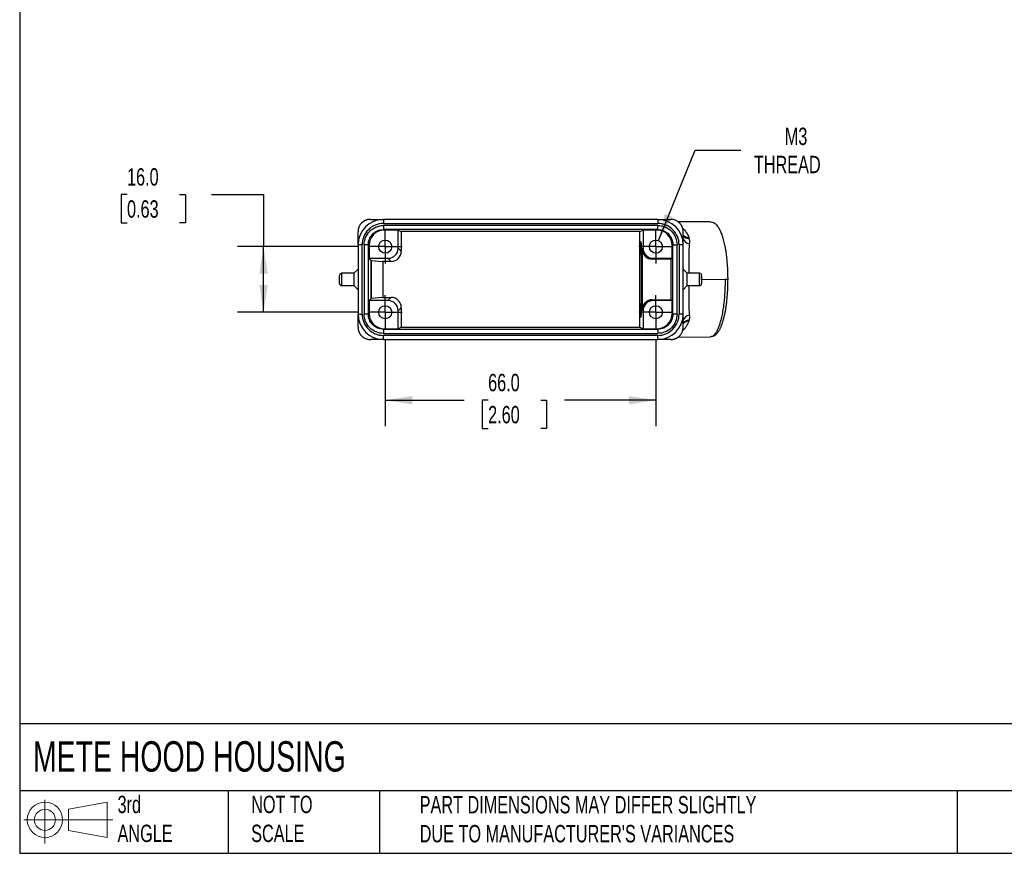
# Model space of a CAD drawing. Header units: millimetres. Extents: x 13 to 546, y 13 to 419.
# Tile 1 of 4: x 13 to 253, y 13 to 216. Entities that reach past the tile are written whole.
import ezdxf

# ---------------------------------------------------------------- set-up
doc = ezdxf.new("R2010")
doc.units = ezdxf.units.MM
doc.header["$LTSCALE"] = 2
doc.linetypes.add('SLD-Center', pattern=[19.05, 15.24, -1.27, 1.27, -1.27])
doc.linetypes.add('SLD-Solid', pattern=[0])
doc.layers.add('CENTER', color=40, linetype='SLD-Center')
doc.layers.add('SLD-DEFPOINTS', color=7, linetype='Continuous')
doc.layers.add('DIMENSIONS', color=140, linetype='SLD-Solid', lineweight=25)
doc.layers.add('TEXT', color=140, linetype='SLD-Solid', lineweight=25)
doc.styles.add('SLDTEXTSTYLE0', font='TXT', dxfattribs={"width": 0.7})
doc.dimstyles.new('SLDDIMSTYLE0', dxfattribs={"dimtxt": 4.316016, "dimasz": 6.604, "dimexe": 0, "dimexo": 0.0625, "dimgap": 1.079004, "dimtad": 0, "dimtih": 1, "dimtoh": 1, "dimrnd": 1e-09, "dimzin": 4, "dimdsep": 46, "dimtxsty": 'SLDTEXTSTYLE0', "dimsah": 1, "dimcen": 0.09, "dimadec": 0, "dimazin": 1, "dimtfac": 1, "dimtofl": 0, "dimtmove": 0, "dimatfit": 3, "dimfxl": 0, "dimfrac": 2, "dimtolj": 1, "dimtzin": 12, "dimarcsym": 0})
doc.dimstyles.new('SLDDIMSTYLE1', dxfattribs={"dimtxt": 4.316016, "dimasz": 6.604, "dimexe": 0, "dimexo": 0.0625, "dimgap": 1.079004, "dimtad": 0, "dimtih": 1, "dimtoh": 1, "dimrnd": 1e-09, "dimzin": 12, "dimdsep": 46, "dimtxsty": 'SLDTEXTSTYLE0', "dimsah": 1, "dimcen": 0, "dimadec": 0, "dimazin": 3, "dimtfac": 1, "dimtofl": 0, "dimtmove": 0, "dimatfit": 3, "dimfxl": 0, "dimfrac": 2, "dimtolj": 1, "dimtzin": 12, "dimarcsym": 0})

# ---------------------------------------------------------------- blocks, each defined once
blk = doc.blocks.new('Block11')
at = {"color": 7, "linetype": 'SLD-Solid', "lineweight": 18}
for p, q in [((5.18, 10.62), (5.18, 0)), ((10.96, 8.33), (20.35, 10.06)), ((20.35, 10.06), (20.35, 1.46)), ((10.96, 3.19), (10.96, 8.33)), ((0, 5.76), (21.75, 5.76)), ((10.96, 3.19), (20.35, 1.46))]:
    blk.add_line(p, q, dxfattribs=at)
for radius in [4.3, 2.57]:
    blk.add_circle((5.18, 5.76), radius, dxfattribs=at)
blk = doc.blocks.new('Block12')
at = {"layer": 'SLD-DEFPOINTS'}
blk.add_blockref('Block11', (0, 0), dxfattribs=at)
blk = doc.blocks.new('_D')
at = {"layer": 'DIMENSIONS'}
for p, q in [((101.85, 137.91), (101.85, 116.8)), ((167.85, 137.91), (167.85, 116.8)), ((101.85, 123.15), (121.08, 123.15)), ((126.93, 123.15), (125.48, 123.15)), ((125.48, 123.15), (125.48, 116.29)), ((139.75, 123.15), (141.2, 123.15)), ((141.2, 123.15), (141.2, 116.29)), ((167.85, 123.15), (145.6, 123.15)), ((125.48, 116.29), (126.93, 116.29)), ((141.2, 116.29), (139.75, 116.29))]:
    blk.add_line(p, q, dxfattribs=at)
for points in [[(101.85, 123.15), (108.46, 122.13), (108.46, 124.17)], [(167.85, 123.15), (161.25, 124.17), (161.25, 122.13)]]:
    blk.add_solid(points, dxfattribs=at)
at = {"layer": 'DIMENSIONS', "char_height": 4.233, "attachment_point": 1, "style": 'SLDTEXTSTYLE0'}
for s, insert in [('66.0', (126.93, 129.57)), ('2.60', (126.93, 121.75))]:
    blk.add_mtext(s, dxfattribs=dict(at, insert=insert))
blk = doc.blocks.new('_D_1')
at = {"layer": 'DIMENSIONS'}
for p, q in [((38.87, 173.28), (37.42, 173.28)), ((37.42, 173.28), (37.42, 166.42)), ((51.69, 173.28), (53.14, 173.28)), ((53.14, 173.28), (53.14, 166.42)), ((59.47, 173.28), (72.17, 173.28)), ((72.17, 173.28), (72.17, 160.59)), ((37.42, 166.42), (38.87, 166.42)), ((53.14, 166.42), (51.69, 166.42)), ((95.17, 160.59), (65.82, 160.59)), ((72.17, 144.59), (72.17, 160.59)), ((95.17, 144.59), (65.82, 144.59))]:
    blk.add_line(p, q, dxfattribs=at)
for points in [[(72.17, 160.59), (71.15, 153.98), (73.19, 153.98)], [(72.17, 144.59), (73.19, 151.19), (71.15, 151.19)]]:
    blk.add_solid(points, dxfattribs=at)
at = {"layer": 'DIMENSIONS', "char_height": 4.233, "attachment_point": 1, "style": 'SLDTEXTSTYLE0'}
for s, insert in [('16.0', (38.87, 179.7)), ('0.63', (38.87, 171.88))]:
    blk.add_mtext(s, dxfattribs=dict(at, insert=insert))
blk = doc.blocks.new('_D_2')
at = {"layer": 'DIMENSIONS'}
for p, q in [((168.46, 162.07), (177.45, 184.12)), ((177.45, 184.12), (188.57, 184.12))]:
    blk.add_line(p, q, dxfattribs=at)
blk.add_solid([(168.46, 162.07), (171.89, 167.8), (170.01, 168.57)], dxfattribs=at)
at = {"layer": 'DIMENSIONS', "char_height": 4.233, "attachment_point": 1, "style": 'SLDTEXTSTYLE0'}
for s, insert in [('M3', (199.28, 189.58)), ('THREAD', (191.74, 182.72))]:
    blk.add_mtext(s, dxfattribs=dict(at, insert=insert))
blk = doc.blocks.new('SW_CENTERMARKSYMBOL_0')
at = {"layer": 'CENTER', "color": 0}
for p, q in [((0, 2.54), (0, 4.14)), ((0, 0), (0, 2.54)), ((-2.54, 0), (-4.14, 0)), ((0, 0), (-2.54, 0)), ((0, 0), (0, -2.54)), ((0, 0), (2.54, 0)), ((2.54, 0), (4.14, 0)), ((0, -2.54), (0, -4.14))]:
    blk.add_line(p, q, dxfattribs=at)
blk = doc.blocks.new('SW_CENTERMARKSYMBOL_1')
at = {"layer": 'CENTER', "color": 0}
for p, q in [((0, 2.54), (0, 4.14)), ((0, 0), (0, 2.54)), ((0, 0), (-2.54, 0)), ((0, 0), (0, -2.54)), ((0, 0), (2.54, 0)), ((2.54, 0), (4.14, 0)), ((-2.54, 0), (-4.14, 0)), ((0, -2.54), (0, -4.14))]:
    blk.add_line(p, q, dxfattribs=at)
blk = doc.blocks.new('SW_CENTERMARKSYMBOL_2')
at = {"layer": 'CENTER', "color": 0}
for p, q in [((0, 2.54), (0, 4.14)), ((0, 0), (0, 2.54)), ((-2.54, 0), (-4.14, 0)), ((0, 0), (-2.54, 0)), ((0, 0), (0, -2.54)), ((0, 0), (2.54, 0)), ((2.54, 0), (4.14, 0)), ((0, -2.54), (0, -4.14))]:
    blk.add_line(p, q, dxfattribs=at)
blk = doc.blocks.new('SW_CENTERMARKSYMBOL_3')
at = {"layer": 'CENTER', "color": 0}
for p, q in [((0, 2.54), (0, 4.14)), ((0, 0), (0, 2.54)), ((0, 0), (-2.54, 0)), ((0, 0), (0, -2.54)), ((0, 0), (2.54, 0)), ((2.54, 0), (4.14, 0)), ((-2.54, 0), (-4.14, 0)), ((0, -2.54), (0, -4.14))]:
    blk.add_line(p, q, dxfattribs=at)

msp = doc.modelspace()

# ---------------------------------------------------------------- linework, layer by layer
for p, q in [((98.222432, 167.235342), (101.404828, 167.235342)), ((168.304828, 167.235342), (101.404828, 167.235342)), ((101.404828, 167.235342), (101.404828, 166.235342)), ((101.404828, 166.235342), (168.304828, 166.235342)), ((101.404828, 165.735342), (101.404828, 164.735342)), ((168.304828, 165.735342), (101.404828, 165.735342)), ((168.304828, 167.235342), (168.304828, 166.235342)), ((168.304828, 167.235342), (171.476704, 167.235342)), ((168.304828, 164.735342), (168.304828, 165.735342)), ((181.077961, 166.593998), (173.228676, 166.665627)), ((181.077961, 166.593998), (181.441195, 166.521747)), ((95.204828, 161.035342), (95.204828, 164.21116)), ((168.304828, 164.735342), (101.404828, 164.735342)), ((101.614289, 164.630619), (101.404828, 164.735342)), ((105.004828, 164.630619), (101.614289, 164.630619)), ((105.004828, 164.630619), (105.764124, 164.251001)), ((105.004828, 160.234961), (105.004828, 164.630619)), ((163.945533, 164.251001), (105.764124, 164.251001)), ((105.764124, 164.251001), (105.764124, 159.475666)), ((163.945533, 164.251001), (164.704828, 164.630619)), ((163.945533, 140.919683), (163.945533, 164.251001)), ((168.095368, 164.630619), (164.704828, 164.630619)), ((164.704828, 164.630619), (164.704828, 160.234961)), ((168.304828, 164.735342), (168.095368, 164.630619)), ((174.504828, 161.035342), (174.504828, 164.198314)), ((95.204828, 161.035342), (95.204828, 144.135342)), ((96.204828, 161.035342), (95.204828, 161.035342)), ((96.204828, 144.135342), (96.204828, 161.035342)), ((97.704828, 161.035764), (96.704828, 161.035764)), ((96.704828, 161.035764), (96.704828, 144.134919)), ((97.704828, 161.035764), (97.704828, 144.134919)), ((97.704828, 161.035764), (97.914289, 160.931042)), ((97.914289, 160.931042), (97.914289, 157.735342)), ((171.795368, 160.931042), (172.004828, 161.035764)), ((171.795368, 157.735342), (171.795368, 160.931042)), ((172.004828, 161.035764), (173.004828, 161.035764)), ((172.004828, 144.134919), (172.004828, 161.035764)), ((173.004828, 144.134919), (173.004828, 161.035764)), ((173.504828, 161.035342), (173.504828, 144.135342)), ((174.504828, 161.035342), (173.504828, 161.035342)), ((174.504828, 144.135342), (174.504828, 161.035342)), ((105.764124, 159.475666), (105.004828, 160.234961)), ((164.704828, 160.234961), (164.495368, 160.0255)), ((164.495368, 160.0255), (164.495368, 145.145183)), ((98.425237, 157.224394), (97.914289, 157.735342)), ((97.914289, 157.735342), (102.505209, 157.735342)), ((98.425237, 157.224394), (98.425237, 147.946289)), ((98.444504, 157.221276), (101.254338, 156.976046)), ((98.444504, 147.949408), (98.444504, 157.221276)), ((103.264504, 156.976046), (101.254338, 156.976046)), ((101.254338, 156.976046), (101.254338, 148.194637)), ((102.505209, 157.735342), (103.264504, 156.976046)), ((166.994987, 157.525881), (167.204448, 157.735342)), ((171.585907, 157.525881), (166.994987, 157.525881)), ((167.204448, 157.735342), (171.795368, 157.735342)), ((171.585907, 157.525881), (171.795368, 157.735342)), ((171.585907, 147.644802), (171.585907, 157.525881)), ((94.204828, 154.085342), (91.204828, 154.085342)), ((91.204828, 154.085342), (91.204828, 151.085342)), ((95.204828, 155.085342), (94.204828, 154.085342)), ((94.204828, 154.085342), (94.204828, 151.085342)), ((175.504828, 154.085342), (174.504828, 155.085342)), ((178.504828, 154.085342), (175.504828, 154.085342)), ((175.504828, 152.585342), (175.504828, 154.085342)), ((178.504828, 152.585342), (178.504828, 154.085342)), ((175.504828, 151.085342), (175.504828, 152.585342)), ((178.504828, 151.085342), (178.504828, 152.585342)), ((184.727571, 152.573182), (179.004828, 152.520958)), ((185.435199, 152.573182), (184.727571, 152.573182)), ((185.434358, 152.597502), (185.435199, 152.597502)), ((185.435199, 152.573182), (185.435199, 152.597502)), ((91.204828, 151.085342), (94.204828, 151.085342)), ((94.204828, 151.085342), (95.204828, 150.085342)), ((174.504828, 150.085342), (175.504828, 151.085342)), ((175.504828, 151.085342), (178.504828, 151.085342)), ((97.914289, 147.435342), (98.425237, 147.946289)), ((97.914289, 147.435342), (97.914289, 144.239641)), ((102.505209, 147.435342), (97.914289, 147.435342)), ((101.254338, 148.194637), (98.444504, 147.949408)), ((101.254338, 148.194637), (103.264504, 148.194637)), ((103.264504, 148.194637), (102.505209, 147.435342)), ((167.204448, 147.435342), (166.994987, 147.644802)), ((166.994987, 147.644802), (171.585907, 147.644802)), ((171.795368, 147.435342), (167.204448, 147.435342)), ((171.795368, 147.435342), (171.585907, 147.644802)), ((171.795368, 144.239641), (171.795368, 147.435342)), ((95.204828, 144.135342), (96.204828, 144.135342)), ((95.204828, 140.959523), (95.204828, 144.135342)), ((97.704828, 144.134919), (96.704828, 144.134919)), ((97.704828, 144.134919), (97.914289, 144.239641)), ((105.004828, 144.935722), (105.764124, 145.695018)), ((105.004828, 140.540064), (105.004828, 144.935722)), ((105.764124, 145.695018), (105.764124, 140.919683)), ((164.495368, 145.145183), (164.704828, 144.935722)), ((164.704828, 144.935722), (164.704828, 140.540064)), ((171.795368, 144.239641), (172.004828, 144.134919)), ((173.004828, 144.134919), (172.004828, 144.134919)), ((174.504828, 144.135342), (173.504828, 144.135342)), ((174.504828, 140.972369), (174.504828, 144.135342)), ((101.404828, 140.435342), (101.614289, 140.540064)), ((101.404828, 140.435342), (101.404828, 139.435342)), ((101.404828, 140.435342), (168.304828, 140.435342)), ((101.404828, 139.435342), (168.304828, 139.435342)), ((101.614289, 140.540064), (105.004828, 140.540064)), ((105.004828, 140.540064), (105.764124, 140.919683)), ((105.764124, 140.919683), (163.945533, 140.919683)), ((163.945533, 140.919683), (164.704828, 140.540064)), ((164.704828, 140.540064), (168.095368, 140.540064)), ((168.095368, 140.540064), (168.304828, 140.435342)), ((168.304828, 140.435342), (168.304828, 139.435342)), ((101.404828, 137.935342), (98.222432, 137.935342)), ((168.304828, 138.935342), (101.404828, 138.935342)), ((101.404828, 137.935342), (101.404828, 138.935342)), ((101.404828, 137.935342), (168.304828, 137.935342)), ((168.304828, 137.935342), (168.304828, 138.935342)), ((171.476704, 137.935342), (168.304828, 137.935342)), ((173.229593, 138.505065), (181.077961, 138.576686))]:
    msp.add_line(p, q)
for centre in [(101.854828, 160.585342), (167.854828, 160.585342), (101.854828, 144.585342), (167.854828, 144.585342)]:
    msp.add_circle(centre, 1.6)
for centre, radius, start, end in [((101.404828, 161.035342), 6.2, 90, 180), ((168.304828, 161.035342), 6.2, 0, 90), ((175.796027, 164.48796), 1.699782, 220.56875371, 272.15518689), ((175.80429, 164.174847), 1.59314, 215.34723037, 273.92508702), ((176.033274, 162.910718), 1.562021, 191.90109968, 270.08813702), ((91.204828, 153.585342), 0.5, 90, 180), ((178.504828, 153.585342), 0.5, 0, 90), ((91.204828, 151.585342), 0.5, 180, 270), ((178.504828, 151.585342), 0.5, 270, 0), ((101.404828, 144.135342), 6.2, 180, 270), ((168.304828, 144.135342), 6.2, 270, 0), ((176.033274, 142.259966), 1.562021, 89.91186298, 168.09890032), ((175.80429, 140.995837), 1.59314, 86.07491298, 144.65276963), ((175.780404, 140.718419), 1.664786, 87.26128958, 140.01476982)]:
    msp.add_arc(centre, radius, start, end)
for centre, major_axis, ratio, start_param, end_param in [((101.614853, 160.930478), (-3.310061, 1.654905), 0.9998096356, 5.1760822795, 6.7467263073), ((168.094804, 160.930478), (3.310061, 1.654905), 0.9998096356, 5.8196443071, 7.3902883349), ((102.504448, 160.235722), (-1.768305, 1.768305), 0.9996954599, 2.3563467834, 3.9268385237), ((103.263743, 159.476427), (-1.768305, 1.768305), 0.9996954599, 2.3563467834, 3.9268385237), ((166.995748, 160.026262), (1.768305, 1.768305), 0.9996954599, 2.3563467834, 3.9268385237), ((167.205209, 160.235722), (1.768305, 1.768305), 0.9996954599, 2.3563467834, 3.9268385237), ((99.425084, 157.224699), (1, 0), 0.0174550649, 3.1590459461, 3.3389882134), ((99.425084, 147.945985), (1, 0), 0.0174550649, 2.9441970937, 3.1241393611), ((102.504448, 144.934961), (-1.768305, -1.768305), 0.9996954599, 2.3563467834, 3.9268385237), ((103.263743, 145.694256), (-1.768305, -1.768305), 0.9996954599, 2.3563467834, 3.9268385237), ((166.995748, 145.144422), (1.768305, -1.768305), 0.9996954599, 2.3563467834, 3.9268385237), ((167.205209, 144.934961), (1.768305, -1.768305), 0.9996954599, 2.3563467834, 3.9268385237), ((101.614853, 144.240205), (-3.310061, -1.654905), 0.9998096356, 5.8196443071, 7.3902883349), ((168.094804, 144.240205), (3.310061, -1.654905), 0.9998096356, 5.1760822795, 6.7467263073)]:
    msp.add_ellipse(centre, major_axis=major_axis, ratio=ratio, start_param=start_param, end_param=end_param)
msp.add_ellipse((164.17008, 152.585342), major_axis=(0, 9.25), ratio=0.0179866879)
for points, knots in [([(96.941966, 166.95508), (96.768772, 166.859682), (96.369231, 166.63961), (95.856803, 166.133722), (95.451518, 165.497244), (95.324443, 165.028644), (95.264032, 164.805871)], [0, 0, 0, 0, 0.21022628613, 0.4849717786, 0.75515366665, 1, 1, 1, 1]), ([(98.222432, 167.235342), (98.165782, 167.234409), (98.052673, 167.232546), (97.883929, 167.217559), (97.717235, 167.193897), (97.553517, 167.161037), (97.393647, 167.11968), (97.23842, 167.070334), (97.088544, 167.01367), (96.944624, 166.950411), (96.807165, 166.881335), (96.676561, 166.807254), (96.553099, 166.728998), (96.43696, 166.647391), (96.279078, 166.525217), (96.083584, 166.348916), (95.862791, 166.102004), (95.664777, 165.824268), (95.496809, 165.51939), (95.36058, 165.193608), (95.302676, 164.964824), (95.273662, 164.850189)], [0, 0, 0, 0, 0.0415558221, 0.082970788, 0.1241372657, 0.1649487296, 0.2053010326, 0.2450935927, 0.2842304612, 0.3226212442, 0.3601818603, 0.3968351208, 0.4325111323, 0.4671475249, 0.5006895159, 0.5785748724, 0.65937353, 0.742561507, 0.8275246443, 0.9135792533, 1, 1, 1, 1]), ([(101.404828, 166.235342), (100.025742, 166.235342), (98.703035, 165.687459), (96.752712, 163.737135), (96.204828, 162.414428), (96.204828, 161.035342)], [0, 0, 0, 0, 0.5, 0.5, 1, 1, 1, 1]), ([(96.704828, 161.035764), (96.704828, 162.269641), (97.216195, 163.49371), (98.946315, 165.223818), (100.168584, 165.735342), (101.404828, 165.735342)], [0, 0, 0, 0, 0.5, 0.5, 1, 1, 1, 1]), ([(173.504828, 161.035342), (173.504828, 162.414428), (172.956945, 163.737135), (171.006622, 165.687459), (169.683915, 166.235342), (168.304828, 166.235342)], [0, 0, 0, 0, 0.5, 0.5, 1, 1, 1, 1]), ([(168.304828, 165.735342), (169.538694, 165.735342), (170.762809, 165.224129), (172.493146, 163.494247), (173.004828, 162.272036), (173.004828, 161.035764)], [0, 0, 0, 0, 0.5, 0.5, 1, 1, 1, 1]), ([(174.371017, 165.085763), (174.353757, 165.138914), (174.31926, 165.245148), (174.256572, 165.400397), (174.186306, 165.551726), (174.108107, 165.698207), (174.022706, 165.839284), (173.930626, 165.974389), (173.832509, 166.10305), (173.729019, 166.224873), (173.620849, 166.339548), (173.508705, 166.446849), (173.393289, 166.546633), (173.238385, 166.667684), (173.032887, 166.805775), (172.765111, 166.95004), (172.470336, 167.071804), (172.152986, 167.163715), (171.819139, 167.223918), (171.591387, 167.231516), (171.476704, 167.235342)], [0, 0, 0, 0, 0.0433918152, 0.0867284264, 0.1299296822, 0.172916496, 0.2156116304, 0.2579404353, 0.2998315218, 0.3412173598, 0.3820347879, 0.4222254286, 0.4617360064, 0.5005185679, 0.5749345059, 0.6538635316, 0.7366590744, 0.8225459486, 0.9106432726, 1, 1, 1, 1]), ([(185.434367, 152.597502), (185.430848, 153.048892), (185.424039, 153.922316), (185.372988, 155.176154), (185.289779, 156.487869), (185.166733, 157.804899), (185.004712, 159.067988), (184.838681, 160.096467), (184.678734, 160.926542), (184.522541, 161.628676), (184.307315, 162.476962), (184.008733, 163.441749), (183.709482, 164.180563), (183.497531, 164.616044), (183.394885, 164.811959), (183.287455, 165.002342), (183.144148, 165.236824), (182.91295, 165.564153), (182.611898, 165.89396), (182.253561, 166.181989), (181.866848, 166.406138), (181.587674, 166.483731), (181.439964, 166.524785)], [0, 0, 0, 0, 0.0679655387, 0.1315110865, 0.1906388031, 0.2710209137, 0.3414660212, 0.4019619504, 0.4524922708, 0.4961328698, 0.539825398, 0.6281702, 0.7153528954, 0.7357775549, 0.7555971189, 0.7748135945, 0.7967689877, 0.8298078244, 0.8746217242, 0.9111563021, 0.9529930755, 1, 1, 1, 1]), ([(95.273662, 164.850189), (95.263286, 164.798782), (95.242343, 164.695026), (95.221313, 164.536403), (95.207397, 164.374666), (95.205688, 164.265879), (95.204828, 164.21116)], [0, 0, 0, 0, 0.2440011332, 0.4924748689, 0.744717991, 1, 1, 1, 1]), ([(97.704828, 161.035764), (97.704828, 161.533483), (97.807745, 162.011953), (98.061541, 162.636574), (98.160071, 162.828113), (98.403259, 163.21091), (98.54664, 163.397443), (99.040657, 163.921923), (99.458036, 164.222913), (100.392661, 164.630568), (100.90704, 164.735342), (101.404828, 164.735342)], [0, 0, 0, 0, 0.25, 0.25, 0.375, 0.375, 0.5, 0.5, 0.75, 0.75, 1, 1, 1, 1]), ([(168.304828, 164.735342), (168.802616, 164.735342), (169.316995, 164.630568), (170.251621, 164.222913), (170.668999, 163.921923), (171.163017, 163.397443), (171.306398, 163.21091), (171.549586, 162.828113), (171.648116, 162.636574), (171.901912, 162.011953), (172.004828, 161.533483), (172.004828, 161.035764)], [0, 0, 0, 0, 0.25, 0.25, 0.5, 0.5, 0.625, 0.625, 0.75, 0.75, 1, 1, 1, 1]), ([(174.504828, 164.198314), (174.50406, 164.249804), (174.50253, 164.352328), (174.490256, 164.505096), (174.471072, 164.655459), (174.444499, 164.802648), (174.411825, 164.946173), (174.384531, 165.039535), (174.371017, 165.085763)], [0, 0, 0, 0, 0.1718605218, 0.3421959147, 0.5105823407, 0.6766067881, 0.8398718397, 1, 1, 1, 1]), ([(174.382404, 165.039413), (174.469212, 164.962968), (174.668691, 164.787301), (174.997043, 164.431614), (175.34574, 163.968393), (175.662185, 163.406163), (175.794086, 162.994793), (175.85995, 162.78938)], [0, 0, 0, 0, 0.1292929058, 0.2971072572, 0.5351888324, 0.7679009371, 1, 1, 1, 1]), ([(175.92178, 154.085342), (175.921829, 154.13249), (175.922414, 154.699402), (175.930289, 155.774013), (175.945491, 157.270998), (175.968986, 158.706993), (175.998254, 160.083764), (176.0231, 160.92361), (176.035677, 161.348699)], [0, 0, 0, 0, 0.0176702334, 0.2124655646, 0.4087715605, 0.6010888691, 0.798090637, 1, 1, 1, 1]), ([(90.704828, 151.585342), (90.704828, 151.585342), (90.704828, 152.033427), (90.704828, 153.137257), (90.704828, 153.585342), (90.704828, 153.585342)], [0, 0, 0, 0, 0.5, 0.5, 1, 1, 1, 1]), ([(179.004828, 152.585342), (179.004828, 152.850551), (179.004828, 153.104917), (179.004828, 153.47998), (179.004828, 153.585342), (179.004828, 153.585342), (179.004828, 153.47998), (179.004828, 153.104917), (179.004828, 152.850551), (179.004828, 152.320133), (179.004828, 152.065766), (179.004828, 151.690704), (179.004828, 151.585342), (179.004828, 151.585342)], [0, 0, 0, 0, 0.1666666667, 0.1666666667, 0.3333333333, 0.3333333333, 0.5, 0.5, 0.6666666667, 0.6666666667, 0.8333333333, 0.8333333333, 1, 1, 1, 1]), ([(181.439964, 138.645898), (181.640637, 138.70124), (182.006834, 138.802232), (182.463681, 139.124505), (182.775159, 139.441401), (182.968688, 139.685091), (183.132769, 139.918108), (183.281157, 140.15629), (183.417754, 140.399744), (183.543233, 140.645753), (183.719109, 141.021358), (183.928352, 141.535411), (184.123348, 142.106613), (184.264785, 142.571946), (184.380231, 142.983028), (184.515609, 143.514697), (184.671437, 144.207616), (184.828697, 145.021715), (184.979928, 145.94844), (185.118593, 146.975089), (185.244189, 148.156371), (185.3464, 149.494039), (185.419389, 150.983476), (185.42925, 152.030064), (185.434367, 152.573182)], [0, 0, 0, 0, 0.0556615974, 0.1015741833, 0.1412201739, 0.1708018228, 0.1983904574, 0.2248725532, 0.2502605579, 0.2745696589, 0.297815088, 0.356899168, 0.4093183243, 0.4339636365, 0.4622744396, 0.4992625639, 0.5449126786, 0.5992124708, 0.6510637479, 0.7089023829, 0.7727224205, 0.8425133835, 0.9182736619, 1, 1, 1, 1]), ([(184.727571, 152.573182), (184.72212, 151.972441), (184.711183, 150.766971), (184.617665, 148.982907), (184.467671, 147.247836), (184.256958, 145.592719), (183.989619, 144.048203), (183.698391, 142.77232), (183.400036, 141.734358), (183.104836, 140.895648), (182.77861, 140.153714), (182.483228, 139.634319), (182.230009, 139.281471), (182.024983, 139.044937), (181.806359, 138.849321), (181.610448, 138.7141), (181.486951, 138.670018), (181.441466, 138.653783)], [0, 0, 0, 0, 0.0874875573, 0.1755562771, 0.264207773, 0.3534436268, 0.443265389, 0.5336745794, 0.599814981, 0.6681393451, 0.738647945, 0.8113410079, 0.8492298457, 0.8890561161, 0.9308197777, 0.9745207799, 1, 1, 1, 1]), ([(176.035677, 143.821985), (176.0231, 144.24708), (175.998253, 145.086932), (175.968984, 146.463704), (175.945491, 147.899699), (175.930292, 149.396683), (175.922415, 150.471295), (175.92183, 151.0382), (175.921781, 151.085342)], [0, 0, 0, 0, 0.2019121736, 0.3989139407, 0.5912284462, 0.7875369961, 0.9823323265, 1, 1, 1, 1]), ([(96.204828, 144.135342), (96.204828, 142.756255), (96.752712, 141.433548), (98.703035, 139.483225), (100.025742, 138.935342), (101.404828, 138.935342)], [0, 0, 0, 0, 0.5, 0.5, 1, 1, 1, 1]), ([(101.404828, 139.435342), (100.170963, 139.435342), (98.946847, 139.946554), (97.216511, 141.676436), (96.704828, 142.898647), (96.704828, 144.134919)], [0, 0, 0, 0, 0.5, 0.5, 1, 1, 1, 1]), ([(101.404828, 140.435342), (100.90704, 140.435342), (100.392661, 140.540115), (99.458036, 140.94777), (99.040657, 141.24876), (98.54664, 141.773241), (98.403259, 141.959773), (98.160071, 142.34257), (98.061541, 142.53411), (97.807745, 143.15873), (97.704828, 143.6372), (97.704828, 144.134919)], [0, 0, 0, 0, 0.25, 0.25, 0.5, 0.5, 0.625, 0.625, 0.75, 0.75, 1, 1, 1, 1]), ([(168.304828, 138.935342), (169.683915, 138.935342), (171.006622, 139.483225), (172.956945, 141.433548), (173.504828, 142.756255), (173.504828, 144.135342)], [0, 0, 0, 0, 0.5, 0.5, 1, 1, 1, 1]), ([(173.004828, 144.134919), (173.004828, 142.901043), (172.493462, 141.676973), (170.763342, 139.946866), (169.541073, 139.435342), (168.304828, 139.435342)], [0, 0, 0, 0, 0.5, 0.5, 1, 1, 1, 1]), ([(172.004828, 144.134919), (172.004828, 143.6372), (171.901912, 143.15873), (171.648116, 142.53411), (171.549586, 142.34257), (171.306398, 141.959773), (171.163017, 141.773241), (170.668999, 141.24876), (170.251621, 140.94777), (169.316995, 140.540115), (168.802616, 140.435342), (168.304828, 140.435342)], [0, 0, 0, 0, 0.25, 0.25, 0.375, 0.375, 0.5, 0.5, 0.75, 0.75, 1, 1, 1, 1]), ([(174.382466, 140.13152), (174.469339, 140.208059), (174.668989, 140.38396), (174.997471, 140.740005), (175.346159, 141.203427), (175.662407, 141.765356), (175.794186, 142.176248), (175.85995, 142.381303)], [0, 0, 0, 0, 0.1294525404, 0.2975053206, 0.535679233, 0.7682816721, 1, 1, 1, 1]), ([(176.035677, 143.821985), (176.037202, 143.747193), (176.04022, 143.599188), (176.033072, 143.382594), (176.017388, 143.17294), (175.992204, 142.970416), (175.958745, 142.774547), (175.928381, 142.647937), (175.913344, 142.58524)], [0, 0, 0, 0, 0.17541748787, 0.34713421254, 0.5152934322, 0.68004768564, 0.84155915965, 1, 1, 1, 1]), ([(95.204828, 140.959523), (95.205688, 140.904804), (95.207397, 140.796017), (95.221313, 140.63428), (95.242343, 140.475657), (95.263286, 140.371901), (95.273662, 140.320494)], [0, 0, 0, 0, 0.2552820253, 0.5075251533, 0.7559988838, 1, 1, 1, 1]), ([(95.273662, 140.320494), (95.287204, 140.262907), (95.314289, 140.147732), (95.367641, 139.978472), (95.429955, 139.812778), (95.50171, 139.651733), (95.582111, 139.496099), (95.670583, 139.346624), (95.766396, 139.203945), (95.86878, 139.068603), (95.976918, 138.941031), (96.089967, 138.821555), (96.207082, 138.71039), (96.353759, 138.58516), (96.538814, 138.447957), (96.771637, 138.305152), (97.028258, 138.178809), (97.306052, 138.073856), (97.601157, 137.995646), (97.908622, 137.944916), (98.117464, 137.938544), (98.222432, 137.935342)], [0, 0, 0, 0, 0.0432704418, 0.0865414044, 0.1297201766, 0.1727146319, 0.2154342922, 0.2577913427, 0.2997015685, 0.3410851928, 0.3818675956, 0.421979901, 0.4613594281, 0.4999500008, 0.5630443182, 0.6297386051, 0.6996205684, 0.7721914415, 0.8468754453, 0.9230363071, 1, 1, 1, 1]), ([(171.476704, 137.935342), (171.534311, 137.936307), (171.649281, 137.938234), (171.820726, 137.953724), (171.989895, 137.978138), (172.155815, 138.011974), (172.317571, 138.054465), (172.47434, 138.105041), (172.625396, 138.162961), (172.770125, 138.227437), (172.908027, 138.297624), (173.038719, 138.372648), (173.16194, 138.451627), (173.322232, 138.565411), (173.516708, 138.725909), (173.73606, 138.947585), (173.936922, 139.197502), (174.113108, 139.473103), (174.26301, 139.769373), (174.33494, 139.979519), (174.371017, 140.08492)], [0, 0, 0, 0, 0.0449091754, 0.0896279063, 0.1340329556, 0.1780026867, 0.2214185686, 0.2641665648, 0.3061383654, 0.3472324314, 0.3873548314, 0.4264198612, 0.4643504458, 0.501078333, 0.5791477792, 0.6599097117, 0.7429213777, 0.8276653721, 0.9135641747, 1, 1, 1, 1]), ([(174.371017, 140.08492), (174.38711, 140.140553), (174.419665, 140.253091), (174.456496, 140.426761), (174.483994, 140.605318), (174.501517, 140.787841), (174.50372, 140.910628), (174.504828, 140.972369)], [0, 0, 0, 0, 0.1925426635, 0.3894947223, 0.5901931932, 0.793937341, 1, 1, 1, 1]), ([(181.441466, 138.653783), (181.405553, 138.638093), (181.284884, 138.585372), (181.163335, 138.580269), (181.077961, 138.576686)], [0, 0, 0, 0, 0.2976185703, 1, 1, 1, 1])]:
    msp.add_open_spline(points, degree=3, knots=knots)
for points in [[(175.85995, 162.78938), (175.877961, 162.722131), (175.89576, 162.654147), (175.913344, 162.585444)], [(175.913344, 162.585444), (176.014457, 162.19114), (176.049389, 161.778747), (176.035677, 161.348699)], [(175.913344, 142.58524), (175.89576, 142.516536), (175.877961, 142.448553), (175.85995, 142.381303)]]:
    msp.add_open_spline(points, degree=3)
at = {"layer": 'TEXT'}
for p, q in [((12.7, 419.1), (12.7, 12.7)), ((546.1, 44.252215), (12.7, 44.252215)), ((546.1, 27.94), (12.7, 27.94)), ((63.5, 27.94), (63.5, 12.7)), ((100.423256, 27.94), (100.423256, 12.7)), ((241.292955, 27.94), (241.292955, 12.7)), ((12.7, 12.7), (546.1, 12.7))]:
    msp.add_line(p, q, dxfattribs=at)

# ---------------------------------------------------------------- block references
at = {"layer": 'CENTER'}
for name, p in [('SW_CENTERMARKSYMBOL_0', (101.854828, 160.585342)), ('SW_CENTERMARKSYMBOL_1', (167.854828, 160.585342)), ('SW_CENTERMARKSYMBOL_3', (101.854828, 144.585342)), ('SW_CENTERMARKSYMBOL_2', (167.854828, 144.585342))]:
    msp.add_blockref(name, p, dxfattribs=at)
at = {"layer": 'SLD-DEFPOINTS'}
msp.add_blockref('Block12', (13.675877, 15.107711), dxfattribs=at)

# ---------------------------------------------------------------- texts
at = {"layer": 'TEXT', "attachment_point": 1, "style": 'SLDTEXTSTYLE0'}
for s, insert, char_height in [('METE HOOD HOUSING', (15.931468, 40.02152), 7.40833333), ('3rd^JANGLE', (36.564272, 26.73493), 4.2333333), ('NOT TO^JSCALE', (69.150323, 26.73493), 4.23333333), ("PART DIMENSIONS MAY DIFFER SLIGHTLY ^JDUE TO MANUFACTURER'S VARIANCES", (110.238569, 26.660944), 4.23333333)]:
    msp.add_mtext(s, dxfattribs=dict(at, insert=insert, char_height=char_height))

# ---------------------------------------------------------------- dimensions: what is measured, and where the dimension line sits
at = {"layer": 'DIMENSIONS'}
dim = msp.add_diameter_dim_2p(p1=(167.250541, 159.103844), p2=(168.459116, 162.06684), text='M3\\PTHREAD', dimstyle='SLDDIMSTYLE1', override={"dimpost": '<>'}, dxfattribs=at)
dim.commit()
dim.dimension.update_dxf_attribs({"geometry": '_D_2', "text_midpoint": (203.454444, 184.120866), "dimtype": 163})
for base, p1, p2, angle, picture, middle in [((72.170077, 160.585342), (97.714828, 144.585342), (97.714828, 160.585342), 90, '_D_1', (72.170077, 173.279404)), ((167.854828, 123.150812), (101.854828, 140.445342), (167.854828, 140.445342), 0, '_D', (133.338895, 123.150812))]:
    dim = msp.add_linear_dim(base=base, p1=p1, p2=p2, angle=angle, dimstyle='SLDDIMSTYLE0', dxfattribs=at)
    dim.commit()
    dim.dimension.update_dxf_attribs({"geometry": picture, "text_midpoint": middle, "dimtype": 160})

doc.saveas('drawing.dxf')
